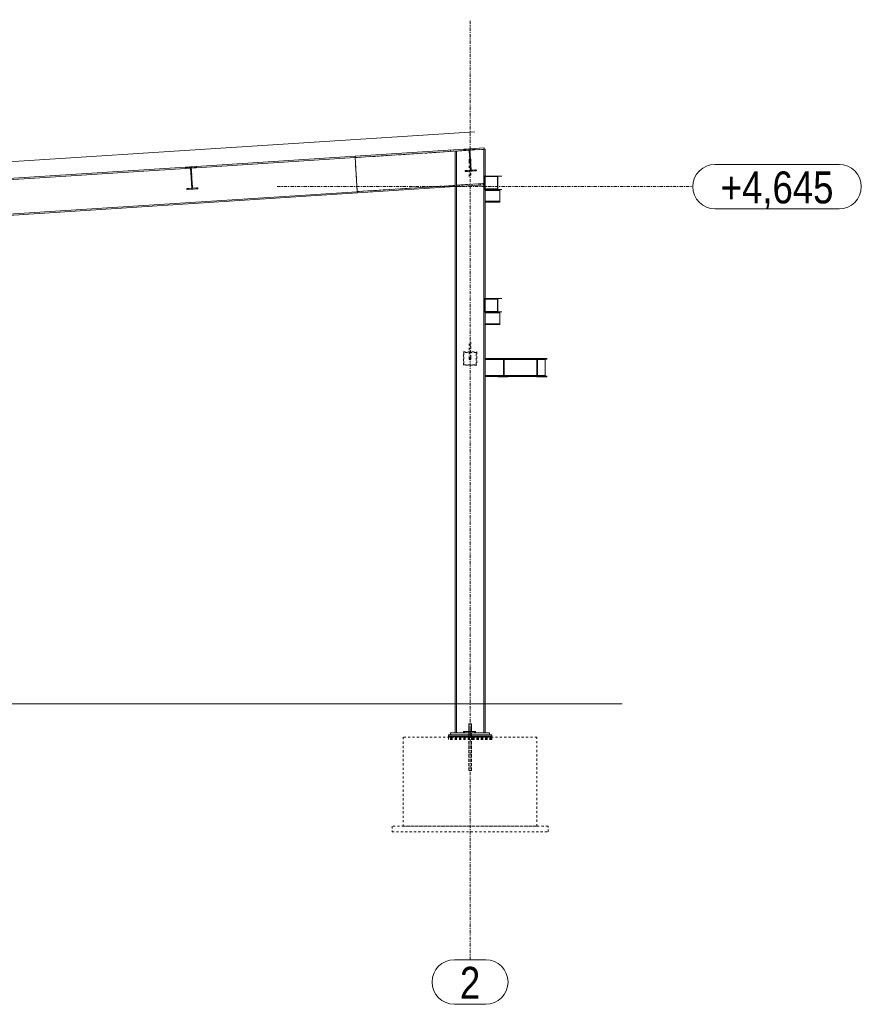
# Model space of a CAD drawing. Header units: millimetres. Extents: x 160938 to 520640, y 9197 to 248394.
# Tile 41 of 137: x 268949 to 276505, y 64475 to 73320. Entities that reach past the tile are written whole.
import ezdxf

# ---------------------------------------------------------------- set-up
doc = ezdxf.new("R2010")
doc.units = ezdxf.units.MM
doc.header["$LTSCALE"] = 10
doc.linetypes.add('DXK_LINE_DOT2', pattern=[3.9198, 1.9599, -1.9599])
doc.linetypes.add('DXK_LINE_DOT3', pattern=[5.9187, 2.979, -0.9799, 0.9799, -0.9799])
doc.styles.add('Arial Narrow', font='ARIALN.TTF', dxfattribs={"height": 0.2})

msp = doc.modelspace()

# ---------------------------------------------------------------- linework, layer by layer
at = {"color": 252, "linetype": 'DXK_LINE_DOT3', "lineweight": 15}
for p, q in [((272992.2, 64875.3), (272992.2, 73320.3)), ((271260.7, 71820.3), (274992.2, 71820.3))]:
    msp.add_line(p, q, dxfattribs=at)
at = {"color": 252, "lineweight": 15}
for p, q in [((273035.6, 72312.5), (262707.2, 71646.3)), ((263007, 67175.3), (274359.1, 67175.3))]:
    msp.add_line(p, q, dxfattribs=at)
at = {"color": 252, "linetype": 'Continuous', "lineweight": 15}
for p, q in [((271959.1, 72093), (270535.6, 72001.2)), ((272935.8, 72156), (271959.1, 72093)), ((271959.1, 72093), (271959.8, 72081.5)), ((271959.8, 72081), (271959.1, 72093)), ((272983.7, 72147.1), (271959.8, 72081)), ((272816.8, 72136.3), (272816, 72148.3)), ((272870.2, 72139.8), (272857.2, 72138.9)), ((272857.2, 66915.3), (272857.2, 72138.9)), ((272870.2, 66915.3), (272870.2, 72139.8)), ((272935.8, 72156), (273035.6, 72162.5)), ((272936.4, 72147.5), (272935.8, 72156)), ((272983.5, 72150.6), (272936.4, 72147.5)), ((272995.3, 71968), (272983.5, 72150.6)), ((273036.2, 72154), (272989.1, 72151)), ((272989.1, 72151), (273000.9, 71968.3)), ((273119.2, 72155.8), (272989.3, 72147.4)), ((273118.4, 72167.8), (273035.6, 72162.4)), ((273035.6, 72162.5), (273036.2, 72154)), ((273114.2, 72155.5), (273127.2, 72156.3)), ((273114.2, 66915.3), (273114.2, 72155.5)), ((273119.2, 72155.8), (273118.4, 72167.8)), ((273127.2, 72156.3), (273127.2, 71915.3)), ((270435.8, 71994.8), (270535.6, 72001.2)), ((271959.8, 72081.5), (270489.3, 71986.7)), ((270535.6, 72001.2), (270536.2, 71992.7)), ((271979.5, 71775.7), (271959.8, 72081)), ((275192.2, 72020.3), (276304.6, 72020.3)), ((270483.7, 71986.3), (267989.3, 71825.4)), ((270435.8, 71994.8), (268035.6, 71839.9)), ((270436.4, 71986.3), (270435.8, 71994.8)), ((270483.5, 71989.3), (270436.4, 71986.3)), ((270495.3, 71806.7), (270483.5, 71989.3)), ((270536.2, 71992.7), (270489.1, 71989.7)), ((270489.1, 71989.7), (270500.9, 71807.1)), ((272948.2, 71964.9), (272995.3, 71968)), ((272948.8, 71956.4), (272948.2, 71964.9)), ((273048.6, 71962.9), (272948.8, 71956.4)), ((273048, 71971.4), (273000.9, 71968.3)), ((273048.6, 71962.9), (273048, 71971.4)), ((273122.3, 71795.3), (273122.3, 71915.3)), ((273242.3, 71915.3), (273122.3, 71915.3)), ((273127.3, 71800.3), (273127.3, 71910.3)), ((273127.3, 71910.3), (273237.3, 71910.3)), ((273237.3, 71910.3), (273237.3, 71800.3)), ((273242.3, 71915.3), (273278.1, 71915.3)), ((273242.3, 71795.3), (273242.3, 71915.3)), ((271979.5, 71775.7), (272856.4, 71832.2)), ((272837.2, 71819), (272836.5, 71830.9)), ((272857.2, 71832.3), (272856.4, 71832.2)), ((272857.2, 71820.3), (272856.4, 71832.2)), ((272871.5, 71833.2), (273112.1, 71848.8)), ((272872.3, 71821.2), (272871.5, 71833.2)), ((272872.3, 71821.2), (273112.9, 71836.8)), ((273112.9, 71836.8), (273112.1, 71848.8)), ((271979.6, 71775.2), (264045.8, 71263.4)), ((264046.6, 71252), (271980.3, 71763.7)), ((270448.2, 71803.7), (270495.3, 71806.7)), ((270448.8, 71795.2), (270448.2, 71803.7)), ((270548.6, 71801.6), (270448.8, 71795.2)), ((270548, 71810.1), (270500.9, 71807.1)), ((270548.6, 71801.6), (270548, 71810.1)), ((271980.3, 71763.7), (271979.5, 71775.7)), ((271979.6, 71775.2), (271980.3, 71763.7)), ((271980.3, 71763.7), (272857.2, 71820.3)), ((273122.3, 71795.3), (273242.3, 71795.3)), ((273127.2, 71795.3), (273127.2, 71787.3)), ((273127.2, 71795.3), (273127.2, 70815.3)), ((273127.2, 71787.3), (273258.8, 71787.3)), ((273237.3, 71800.3), (273127.3, 71800.3)), ((273258.1, 71795.3), (273242.3, 71795.3)), ((273258.8, 71795.3), (273258.1, 71795.3)), ((273258.7, 71689.3), (273258.7, 71787.3)), ((273258.8, 71795.3), (273278.1, 71795.3)), ((273258.8, 71787.3), (273258.8, 71795.3)), ((273127.2, 71681.3), (273127.2, 71689.3)), ((273127.2, 71689.3), (273258.8, 71689.3)), ((273127.2, 71681.3), (273258.8, 71681.3)), ((273258.8, 71681.3), (273258.8, 71689.3)), ((275192.2, 71620.3), (276304.6, 71620.3)), ((273122.3, 70695.3), (273122.3, 70815.3)), ((273242.3, 70815.3), (273122.3, 70815.3)), ((273127.3, 70700.3), (273127.3, 70810.3)), ((273127.3, 70810.3), (273237.3, 70810.3)), ((273237.3, 70810.3), (273237.3, 70700.3)), ((273242.3, 70815.3), (273278.1, 70815.3)), ((273242.3, 70695.3), (273242.3, 70815.3)), ((273122.3, 70695.3), (273242.3, 70695.3)), ((273127.2, 70695.3), (273127.2, 66915.3)), ((273127.2, 70695.3), (273127.2, 70687.3)), ((273127.2, 70687.3), (273258.8, 70687.3)), ((273237.3, 70700.3), (273127.3, 70700.3)), ((273258.1, 70695.3), (273242.3, 70695.3)), ((273258.8, 70695.3), (273258.1, 70695.3)), ((273258.7, 70589.3), (273258.7, 70687.3)), ((273258.8, 70695.3), (273278.1, 70695.3)), ((273258.8, 70687.3), (273258.8, 70695.3)), ((273127.2, 70581.3), (273127.2, 70589.3)), ((273127.2, 70589.3), (273258.8, 70589.3)), ((273258.8, 70581.3), (273258.8, 70589.3)), ((273127.2, 70581.3), (273258.8, 70581.3)), ((273242.3, 70275.3), (273127.2, 70275.3)), ((273293.4, 70267.9), (273127.2, 70267.9)), ((273242.3, 70275.3), (273242.3, 70271.3)), ((273297.4, 70275.3), (273242.3, 70275.3)), ((273242.3, 70271.3), (273293.4, 70271.3)), ((273293.4, 70271.3), (273293.4, 70117.3)), ((273313.8, 70275.3), (273297.4, 70275.3)), ((273297.4, 70113.3), (273297.4, 70275.3)), ((273592.6, 70275.3), (273313.8, 70275.3)), ((273592.6, 70267.9), (273313.8, 70267.9)), ((273592.6, 70275.3), (273592.6, 70113.3)), ((273647.6, 70275.3), (273592.6, 70275.3)), ((273596.6, 70117.3), (273596.6, 70271.3)), ((273596.6, 70271.3), (273647.6, 70271.3)), ((273665.5, 70267.9), (273613, 70267.9)), ((273664, 70275.3), (273647.6, 70275.3)), ((273647.6, 70271.3), (273647.6, 70275.3)), ((273664, 70271.3), (273647.6, 70271.3)), ((273665.5, 70275.3), (273664, 70275.3)), ((273665.5, 70115.3), (273665.5, 70275.3)), ((273683.3, 70275.3), (273665.5, 70275.3)), ((273683.3, 70271.3), (273665.5, 70271.3)), ((273293.4, 70122.7), (273127.2, 70122.7)), ((273242.3, 70115.3), (273127.2, 70115.3)), ((273293.4, 70117.3), (273242.3, 70117.3)), ((273242.3, 70117.3), (273242.3, 70113.3)), ((273242.3, 70113.3), (273297.4, 70113.3)), ((273297.4, 70113.3), (273333.1, 70113.3)), ((273592.6, 70122.7), (273313.8, 70122.7)), ((273592.6, 70115.3), (273313.8, 70115.3)), ((273592.6, 70113.3), (273647.6, 70113.3)), ((273647.6, 70117.3), (273596.6, 70117.3)), ((273665.5, 70122.7), (273613, 70122.7)), ((273664, 70117.3), (273647.6, 70117.3)), ((273647.6, 70113.3), (273647.6, 70117.3)), ((273647.6, 70113.3), (273683.3, 70113.3)), ((273665.5, 70115.3), (273664, 70115.3)), ((273683.3, 70117.3), (273665.5, 70117.3)), ((273004.2, 66995.3), (272980.2, 66995.3)), ((272980.2, 66927.3), (272980.2, 66995.3)), ((273004.2, 66927.3), (273004.2, 66995.3)), ((272817.2, 66895.3), (272797.2, 66895.3)), ((272797.2, 66885.3), (272797.2, 66895.3)), ((272980.2, 66885.3), (272797.2, 66885.3)), ((272980.2, 66885.3), (272797.2, 66885.3)), ((272797.2, 66877.3), (272797.2, 66885.3)), ((272980.2, 66877.3), (272797.2, 66877.3)), ((272797.2, 66875.3), (272797.2, 66877.3)), ((272980.2, 66877.3), (272797.2, 66877.3)), ((272817.2, 66915.3), (272817.2, 66895.3)), ((272817.2, 66915.3), (273167.2, 66915.3)), ((272817.2, 66895.3), (273167.2, 66895.3)), ((272932.2, 66927.3), (273032.2, 66927.3)), ((272932.2, 66915.3), (272932.2, 66927.3)), ((272980.2, 66875.3), (272980.2, 66895.3)), ((272982.2, 66915.3), (272982.2, 66927.3)), ((273004.2, 66875.3), (273004.2, 66895.3)), ((273187.2, 66885.3), (273004.2, 66885.3)), ((273187.2, 66885.3), (273004.2, 66885.3)), ((273187.2, 66877.3), (273004.2, 66877.3)), ((273187.2, 66877.3), (273004.2, 66877.3)), ((273032.2, 66927.3), (273032.2, 66915.3)), ((273167.2, 66915.3), (273167.2, 66895.3)), ((273187.2, 66895.3), (273167.2, 66895.3)), ((273187.2, 66885.3), (273187.2, 66895.3)), ((273187.2, 66877.3), (273187.2, 66885.3)), ((273187.2, 66875.3), (273187.2, 66877.3)), ((272851, 64875.3), (273133.4, 64875.3)), ((272851, 64475.3), (273133.4, 64475.3))]:
    msp.add_line(p, q, dxfattribs=at)
at = {"color": 252, "linetype": 'DXK_LINE_DOT2', "lineweight": 15}
for p, q in [((271959.8, 72081), (272857.2, 72138.9)), ((272857.2, 72138.9), (272857.2, 71832.3)), ((273114.2, 72155.5), (272870.2, 72139.8)), ((272935.8, 72156), (273035.6, 72162.5)), ((273035.6, 72162.4), (272935.8, 72156)), ((272936.4, 72147.5), (272935.8, 72156)), ((272983.5, 72150.6), (272936.4, 72147.5)), ((272995.3, 71968), (272983.5, 72150.6)), ((272989.3, 72147.4), (272983.7, 72147.1)), ((273036.2, 72154), (272989.1, 72151)), ((272989.1, 72151), (273000.9, 71968.3)), ((273035.6, 72162.5), (273036.2, 72154)), ((270435.8, 71994.8), (270535.6, 72001.2)), ((270535.6, 72001.2), (270435.8, 71994.8)), ((270535.6, 72001.2), (270536.2, 71992.7)), ((271959.8, 72081.5), (271979.6, 71775.2)), ((272984.2, 72059.5), (272985.3, 72063.3)), ((272985.3, 72055.6), (272984.2, 72059.5)), ((272984.2, 71910.8), (272984.2, 72059.5)), ((272985.3, 72063.3), (272988.2, 72066.1)), ((272988.2, 72052.8), (272985.3, 72055.6)), ((272988.2, 72066.1), (272992.2, 72067.1)), ((272992.2, 72051.8), (272988.2, 72052.8)), ((272992.2, 72067.1), (272996.2, 72066.1)), ((272996.2, 72052.8), (272992.2, 72051.8)), ((272996.2, 72066.1), (272999.1, 72063.3)), ((272999.1, 72055.6), (272996.2, 72052.8)), ((272999.1, 72063.3), (273000.2, 72059.5)), ((273000.2, 72059.5), (272999.1, 72055.6)), ((273000.2, 72059.5), (273000.2, 71910.8)), ((270436.4, 71986.3), (270435.8, 71994.8)), ((270483.5, 71989.3), (270436.4, 71986.3)), ((270495.3, 71806.7), (270483.5, 71989.3)), ((270489.3, 71986.7), (270483.7, 71986.3)), ((270536.2, 71992.7), (270489.1, 71989.7)), ((270489.1, 71989.7), (270500.9, 71807.1)), ((272948.2, 71964.9), (272995.3, 71968)), ((272948.8, 71956.4), (272948.2, 71964.9)), ((273048.6, 71962.9), (272948.8, 71956.4)), ((273000.9, 71968.3), (273048, 71971.4)), ((273048, 71971.4), (273048.6, 71962.9)), ((273127.2, 71915.3), (273127.2, 71795.3)), ((272856.4, 71832.2), (271979.5, 71775.7)), ((272871.5, 71833.2), (273112.1, 71848.8)), ((272872.3, 71821.2), (272871.5, 71833.2)), ((272872.3, 71821.2), (273112.9, 71836.8)), ((272897.9, 71822.9), (272897.1, 71834.9)), ((273087.3, 71835.1), (273086.5, 71847.1)), ((273112.9, 71836.8), (273112.1, 71848.8)), ((270448.2, 71803.7), (270495.3, 71806.7)), ((270448.8, 71795.2), (270448.2, 71803.7)), ((270548.6, 71801.6), (270448.8, 71795.2)), ((270500.9, 71807.1), (270548, 71810.1)), ((270548, 71810.1), (270548.6, 71801.6)), ((273258.1, 71795.3), (273127.2, 71795.3)), ((273127.2, 71787.3), (273127.2, 71795.3)), ((273127.2, 71689.3), (273127.2, 71787.3)), ((273258.8, 71795.3), (273258.1, 71795.3)), ((273127.2, 71681.3), (273127.2, 71689.3)), ((273127.2, 70815.3), (273127.2, 70695.3)), ((273258.1, 70695.3), (273127.2, 70695.3)), ((273127.2, 70687.3), (273127.2, 70695.3)), ((273127.2, 70589.3), (273127.2, 70687.3)), ((273258.8, 70695.3), (273258.1, 70695.3)), ((273127.2, 70581.3), (273127.2, 70589.3)), ((272984.2, 70275.3), (272984.2, 70423.9)), ((273000.2, 70423.9), (273000.2, 70275.3)), ((272932.2, 70215.3), (272932.2, 70335.3)), ((272932.2, 70335.3), (273052.2, 70335.3)), ((273047.2, 70330.3), (272937.2, 70330.3)), ((272937.2, 70330.3), (272937.2, 70220.3)), ((273047.2, 70220.3), (273047.2, 70330.3)), ((273052.2, 70335.3), (273052.2, 70215.3)), ((272984.2, 70275.3), (272985.3, 70279.1)), ((272985.3, 70271.4), (272984.2, 70275.3)), ((272985.3, 70279.1), (272988.2, 70281.9)), ((272988.2, 70268.6), (272985.3, 70271.4)), ((272988.2, 70281.9), (272992.2, 70282.9)), ((272992.2, 70267.6), (272988.2, 70268.6)), ((272992.2, 70282.9), (272996.2, 70281.9)), ((272996.2, 70268.6), (272992.2, 70267.6)), ((272996.2, 70281.9), (272999.1, 70279.1)), ((272999.1, 70271.4), (272996.2, 70268.6)), ((272999.1, 70279.1), (273000.2, 70275.3)), ((273000.2, 70275.3), (272999.1, 70271.4)), ((273127.2, 70275.3), (273127.2, 70115.3)), ((273313.8, 70275.3), (273242.3, 70275.3)), ((273313.8, 70267.9), (273293.4, 70267.9)), ((273333.1, 70275.3), (273313.8, 70275.3)), ((273664, 70275.3), (273592.6, 70275.3)), ((273613, 70267.9), (273592.6, 70267.9)), ((273665.5, 70275.3), (273664, 70275.3)), ((273665.5, 70271.3), (273664, 70271.3)), ((273052.2, 70215.3), (272932.2, 70215.3)), ((272937.2, 70220.3), (273047.2, 70220.3)), ((273313.8, 70115.3), (273242.3, 70115.3)), ((273313.8, 70122.7), (273293.4, 70122.7)), ((273613, 70122.7), (273592.6, 70122.7)), ((273664, 70115.3), (273592.6, 70115.3)), ((273665.5, 70117.3), (273664, 70117.3)), ((273004.2, 66995.3), (272980.2, 66995.3)), ((272980.2, 66995.3), (272980.2, 66575.3)), ((273004.2, 66995.3), (273004.2, 66575.3)), ((272392.2, 66875.3), (272392.2, 66075.3)), ((273592.2, 66875.3), (272392.2, 66875.3)), ((272797.2, 66872.3), (272797.2, 66875.3)), ((273187.2, 66872.3), (272797.2, 66872.3)), ((273187.2, 66872.3), (272797.2, 66872.3)), ((272797.2, 66867.3), (272797.2, 66872.3)), ((273167.2, 66895.3), (272817.2, 66895.3)), ((273127.2, 66915.3), (272857.2, 66915.3)), ((273032.2, 66915.3), (272932.2, 66915.3)), ((272942.2, 66927.3), (273042.2, 66927.3)), ((272942.2, 66915.3), (272942.2, 66927.3)), ((273042.2, 66915.3), (272942.2, 66915.3)), ((272980.2, 66895.3), (272980.2, 66927.3)), ((273004.2, 66885.3), (272980.2, 66885.3)), ((273004.2, 66885.3), (272980.2, 66885.3)), ((273004.2, 66877.3), (272980.2, 66877.3)), ((273004.2, 66877.3), (272980.2, 66877.3)), ((272980.2, 66575.3), (272980.2, 66875.3)), ((272992.2, 66891.3), (272992.2, 66951.3)), ((272992.2, 66891.3), (272992.2, 66951.3)), ((272992.2, 66915.3), (272992.2, 66927.3)), ((272992.2, 66895.3), (272992.2, 66915.3)), ((272992.2, 66895.3), (272992.2, 66915.3)), ((273004.2, 66895.3), (273004.2, 66927.3)), ((273004.2, 66575.3), (273004.2, 66875.3)), ((273042.2, 66927.3), (273042.2, 66915.3)), ((273187.2, 66872.3), (273187.2, 66875.3)), ((273187.2, 66867.3), (273187.2, 66872.3)), ((273592.2, 66075.3), (273592.2, 66875.3)), ((273187.2, 66867.3), (272797.2, 66867.3)), ((273187.2, 66867.3), (272797.2, 66867.3)), ((272797.2, 66864.3), (272797.2, 66867.3)), ((273187.2, 66864.3), (272797.2, 66864.3)), ((273187.2, 66864.3), (272797.2, 66864.3)), ((272797.2, 66861.3), (272797.2, 66864.3)), ((273187.2, 66861.3), (272797.2, 66861.3)), ((272797.2, 66859.3), (272797.2, 66861.3)), ((273187.2, 66861.3), (272797.2, 66861.3)), ((273187.2, 66859.3), (272797.2, 66859.3)), ((273187.2, 66859.3), (272797.2, 66859.3)), ((272797.2, 66857.3), (272797.2, 66859.3)), ((273187.2, 66857.3), (272797.2, 66857.3)), ((273187.2, 66857.3), (272797.2, 66857.3)), ((272797.2, 66856.3), (272797.2, 66857.3)), ((273187.2, 66856.3), (272797.2, 66856.3)), ((273187.2, 66856.3), (272797.2, 66856.3)), ((272797.2, 66855.3), (272797.2, 66856.3)), ((273187.2, 66855.3), (272797.2, 66855.3)), ((273187.2, 66864.3), (273187.2, 66867.3)), ((273187.2, 66861.3), (273187.2, 66864.3)), ((273187.2, 66859.3), (273187.2, 66861.3)), ((273187.2, 66857.3), (273187.2, 66859.3)), ((273187.2, 66856.3), (273187.2, 66857.3)), ((273187.2, 66855.3), (273187.2, 66856.3)), ((273004.2, 66575.3), (272980.2, 66575.3)), ((273004.2, 66575.3), (272980.2, 66575.3)), ((272292.2, 66075.3), (272292.2, 66025.3)), ((273692.2, 66075.3), (272292.2, 66075.3)), ((272392.2, 66075.3), (273592.2, 66075.3)), ((273692.2, 66025.3), (273692.2, 66075.3)), ((272292.2, 66025.3), (273692.2, 66025.3))]:
    msp.add_line(p, q, dxfattribs=at)
at = {"color": 252, "linetype": 'Continuous', "lineweight": 15}
for centre, start, end in [((275192.2, 71820.3), 90, 270), ((276304.6, 71820.3), 270, 90), ((272851, 64675.3), 90, 270), ((273133.4, 64675.3), 270, 90)]:
    msp.add_arc(centre, 200, start, end, dxfattribs=at)

# ---------------------------------------------------------------- texts
at = {"color": 252, "linetype": 'Continuous', "lineweight": 15, "style": 'Arial Narrow'}
for s, height, p in [('+4,645', 286.33, (275242.2, 71670.3)), ('2', 286.3, (272901, 64525.3))]:
    msp.add_text(s, height=height, dxfattribs=at).set_placement(p)

doc.saveas('drawing.dxf')
